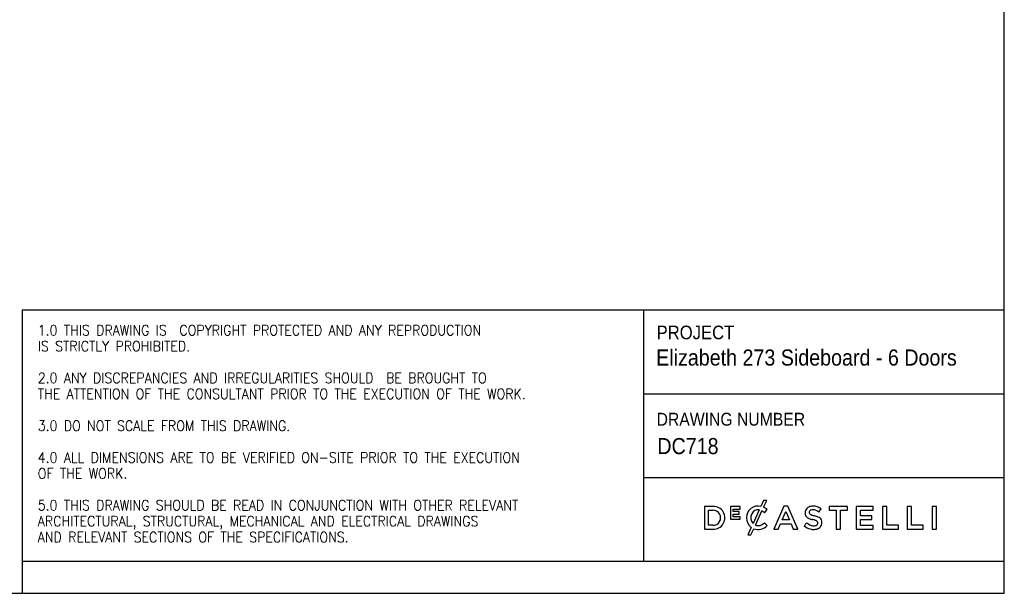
# Model space of a CAD drawing. Header units: millimetres. Extents: x 100 to 8300, y 100 to 5840.
# Tile 6 of 9: x 6007 to 8300, y 100 to 1436. Entities that reach past the tile are written whole.
import ezdxf

# ---------------------------------------------------------------- set-up
doc = ezdxf.new("R2010")
doc.units = ezdxf.units.MM
doc.header["$LTSCALE"] = 20
doc.linetypes.add('SLD-Solido', pattern=[0])
doc.layers.add('NOTE', color=3, linetype='SLD-Solido')
doc.layers.add('SCHIZZI', color=9, linetype='Continuous')
doc.styles.add('SLDTEXTSTYLE0', font='Gothic.ttf', dxfattribs={"width": 0.913})
doc.styles.add('SLDTEXTSTYLE1', font='romans__.ttf', dxfattribs={"width": 0.893})

msp = doc.modelspace()

# ---------------------------------------------------------------- linework, layer by layer
at = {"layer": 'SCHIZZI'}
for p, q in [((8300, 100), (8299.61, 5840)), ((100, 100), (8300, 100))]:
    msp.add_line(p, q, dxfattribs=at)
at = {"layer": 'SCHIZZI', "color": 7}
for p, q in [((6013.34, 760.37), (6013.34, 175)), ((6013.34, 760.37), (8299.95, 760.37)), ((7459.61, 760.37), (7459.61, 175)), ((7459.61, 564.16), (8299.96, 564.16)), ((7459.61, 369.68), (8299.98, 369.68)), ((7621.55, 302.32), (7601.78, 302.32)), ((7601.78, 302.32), (7601.78, 249.48)), ((7684.63, 301.95), (7662.51, 301.95)), ((7662.51, 301.95), (7662.51, 272.64)), ((7684.63, 296.22), (7684.63, 301.95)), ((7739.49, 316.36), (7733.13, 302.4)), ((7746.81, 316.36), (7739.49, 316.36)), ((7739.54, 300.38), (7746.81, 316.36)), ((7786.89, 302.69), (7763.65, 249.48)), ((7795.75, 302.69), (7786.89, 302.69)), ((7795.82, 302.53), (7795.75, 302.69)), ((7819, 249.48), (7795.82, 302.53)), ((7934.87, 302.32), (7891.89, 302.32)), ((7891.89, 302.32), (7891.89, 293.28)), ((7934.87, 293.28), (7934.87, 302.32)), ((7994.59, 302.32), (7955.27, 302.32)), ((7955.27, 302.32), (7955.27, 249.48)), ((7994.59, 293.57), (7994.59, 302.32)), ((8026.28, 302.32), (8016.56, 302.32)), ((8016.56, 302.32), (8016.56, 249.48)), ((8026.28, 258.37), (8026.28, 302.32)), ((8083.75, 302.32), (8074.03, 302.32)), ((8074.03, 302.32), (8074.03, 249.48)), ((8083.75, 258.37), (8083.75, 302.32)), ((8132.03, 302.32), (8132.03, 249.48)), ((8141.74, 302.32), (8132.03, 302.32)), ((8141.74, 249.48), (8141.74, 302.32)), ((7611.5, 258.37), (7611.5, 293.42)), ((7611.5, 293.42), (7621.55, 293.42)), ((7668.92, 290.27), (7668.92, 296.22)), ((7668.92, 296.22), (7684.63, 296.22)), ((7682.74, 290.27), (7668.92, 290.27)), ((7668.92, 284.53), (7682.74, 284.53)), ((7668.92, 278.38), (7668.92, 284.53)), ((7684.83, 278.38), (7668.92, 278.38)), ((7682.74, 284.53), (7682.74, 290.27)), ((7684.83, 272.64), (7684.83, 278.38)), ((7699.58, 275.65), (7699.58, 275.75)), ((7729.22, 294.07), (7714.87, 262.57)), ((7720.47, 258.77), (7735.59, 291.97)), ((7741.41, 287.63), (7747.66, 294.83)), ((7747.66, 294.83), (7747.48, 295)), ((7782.6, 270.78), (7791.17, 290.78)), ((7791.17, 290.78), (7799.82, 270.78)), ((7868.21, 289.07), (7873.45, 296.44)), ((7891.89, 293.28), (7908.49, 293.28)), ((7908.49, 293.28), (7908.49, 249.48)), ((7918.28, 249.48), (7918.28, 293.28)), ((7918.28, 293.28), (7934.87, 293.28)), ((7964.99, 280.5), (7964.99, 293.57)), ((7964.99, 293.57), (7994.59, 293.57)), ((7991.22, 280.5), (7964.99, 280.5)), ((7991.22, 271.75), (7991.22, 280.5)), ((7621.55, 258.37), (7611.5, 258.37)), ((7662.51, 272.64), (7684.83, 272.64)), ((7710.71, 253.45), (7702.8, 236.08)), ((7748.04, 258.12), (7741.78, 264.46)), ((7747.86, 257.93), (7748.04, 258.12)), ((7773.63, 249.48), (7779.01, 262.11)), ((7779.01, 262.11), (7803.41, 262.11)), ((7799.82, 270.78), (7782.6, 270.78)), ((7803.41, 262.11), (7808.71, 249.48)), ((7840.08, 264.19), (7834.22, 257.22)), ((7964.99, 271.75), (7991.22, 271.75)), ((7964.99, 258.22), (7964.99, 271.75)), ((7994.96, 258.22), (7964.99, 258.22)), ((7994.96, 249.48), (7994.96, 258.22)), ((8053.78, 258.37), (8026.28, 258.37)), ((8053.78, 249.48), (8053.78, 258.37)), ((8111.26, 258.37), (8083.75, 258.37)), ((8111.26, 249.48), (8111.26, 258.37)), ((7601.78, 249.48), (7621.55, 249.48)), ((7702.8, 236.08), (7710.15, 236.08)), ((7710.15, 236.08), (7716.64, 250.32)), ((7763.65, 249.48), (7773.63, 249.48)), ((7808.71, 249.48), (7819, 249.48)), ((7908.49, 249.48), (7918.28, 249.48)), ((7955.27, 249.48), (7994.96, 249.48)), ((8016.56, 249.48), (8053.78, 249.48)), ((8074.03, 249.48), (8111.26, 249.48)), ((8132.03, 249.48), (8141.74, 249.48)), ((6013.34, 175), (6013.34, 100)), ((6013.34, 175), (8299.99, 175))]:
    msp.add_line(p, q, dxfattribs=at)
for centre, radius, start, end in [((7622.98, 275.9), 26.46, 266.90157, 93.09843), ((7726.69, 276.07), 27.11, 76.24523, 180.89091), ((7727.76, 274.43), 28.5, 45.71394, 65.58709), ((7850.92, 287.53), 14.76, 114.63446, 160.64301), ((7854.09, 280.63), 22.34, 89.50788, 114.63446), ((7854.5, 271.36), 31.62, 72.44471, 90.39732), ((7853.21, 270.14), 33.18, 52.42183, 70.96437), ((7621.93, 275.9), 17.53, 268.76628, 91.23372), ((7727.28, 275.65), 27.69, 180, 233.25786), ((7730, 276.06), 20.28, 153.58432, 221.73663), ((7726.65, 277.73), 16.54, 81.04863, 153.58432), ((7722.24, 267.96), 27.47, 45.72598, 60.90731), ((7853.24, 287.28), 17.03, 162.43966, 192.31941), ((7847.69, 285.76), 11.3, 190.78984, 232.66765), ((7853.56, 293.45), 20.97, 232.66765, 251.27083), ((7851.68, 288.35), 5.87, 146.85935, 193.31029), ((7850.75, 288.13), 4.9, 193.31029, 230.56735), ((7852.74, 286.6), 7.76, 98.98092, 140.32353), ((7855.29, 294.3), 12.57, 232.44778, 252.59774), ((7854.25, 277.04), 17.44, 77.54474, 98.98092), ((7871.25, 338.17), 59.24, 250.55867, 257.31246), ((7851.93, 268.77), 26.02, 51.25781, 76.47292), ((7850.14, 241.95), 39.28, 64.63254, 78.09895), ((7861.62, 264.29), 14.2, 28.77124, 67.85987), ((7726.7, 276.95), 28.46, 249.30365, 318.58458), ((7726.99, 275.13), 17.62, 248.28377, 285.8766), ((7725.06, 279.98), 22.81, 287.21436, 317.11848), ((7855.95, 281.09), 32.28, 227.67997, 255.77334), ((7857.62, 282.34), 25.24, 225.98856, 252.68232), ((7863.21, 317.9), 47.24, 249.70068, 255.51463), ((7856.41, 278.46), 21.17, 252.68232, 275.6739), ((7845.13, 247.91), 25.05, 73.32325, 75.51463), ((7860.28, 301.62), 30.77, 254.99999, 258.29329), ((7845.17, 228.69), 43.71, 70.27129, 78.29329), ((7857.7, 267.22), 9.86, 274.6813, 307.58878), ((7854.82, 254.77), 15.91, 58.43436, 71.28416), ((7860.5, 263.78), 5.26, 27.46177, 59.71525), ((7860.35, 263.49), 5.29, 309.48388, 346.59381), ((7859.32, 263.74), 6.35, 346.59381, 22.92671), ((7861.44, 263.61), 13.69, 299.92604, 337.37946), ((7857.97, 264.72), 17.31, 338.409, 21.69569), ((7856.31, 282.51), 33.74, 255.77334, 272.44794), ((7857.18, 271.01), 22.22, 271.47111, 299.92604)]:
    msp.add_arc(centre, radius, start, end, dxfattribs=at)

# ---------------------------------------------------------------- texts
at = {"layer": 'NOTE', "color": 7, "attachment_point": 1}
for s, insert, char_height, style in [('1.0 THIS DRAWING IS  COPYRIGHT PROTECTED AND ANY REPRODUCTION', (6049.51, 724.46), 24, 'SLDTEXTSTYLE1'), ('PROJECT', (7490.38, 723.24), 31.75, 'SLDTEXTSTYLE0'), ('IS STRICTLY PROHIBITED.', (6049.51, 687.42), 24, 'SLDTEXTSTYLE1'), ('Elizabeth 273 Sideboard - 6 Doors', (7489.39, 667.72), 37.5, 'SLDTEXTSTYLE0'), ('2.0 ANY DISCREPANCIES AND IRREGULARITIES SHOULD  BE BROUGHT TO ', (6049.51, 613.34), 24, 'SLDTEXTSTYLE1'), ('THE ATTENTION OF THE CONSULTANT PRIOR TO THE EXECUTION OF THE WORK.', (6049.51, 576.3), 24, 'SLDTEXTSTYLE1'), ('DRAWING NUMBER', (7490.38, 520.31), 30, 'SLDTEXTSTYLE0'), ('3.0 DO NOT SCALE FROM THIS DRAWING.', (6049.51, 502.21), 24, 'SLDTEXTSTYLE1'), (' DC718', (7479.43, 461.5), 37.5, 'SLDTEXTSTYLE0'), ('4.0 ALL DIMENSIONS ARE TO BE VERIFIED ON-SITE PRIOR TO THE EXECUTION ', (6049.51, 428.13), 24, 'SLDTEXTSTYLE1'), ('OF THE WORK.', (6049.51, 391.09), 24, 'SLDTEXTSTYLE1'), ('5.0 THIS DRAWING SHOULD BE READ IN CONJUNCTION WITH OTHER RELEVANT ', (6049.51, 317.01), 24, 'SLDTEXTSTYLE1'), ('ARCHITECTURAL, STRUCTURAL, MECHANICAL AND ELECTRICAL DRAWINGS ', (6049.51, 279.96), 24, 'SLDTEXTSTYLE1'), ('AND RELEVANT SECTIONS OF THE SPECIFICATIONS.', (6049.51, 242.92), 24, 'SLDTEXTSTYLE1')]:
    msp.add_mtext(s, dxfattribs=dict(at, insert=insert, char_height=char_height, style=style))

doc.saveas('drawing.dxf')
